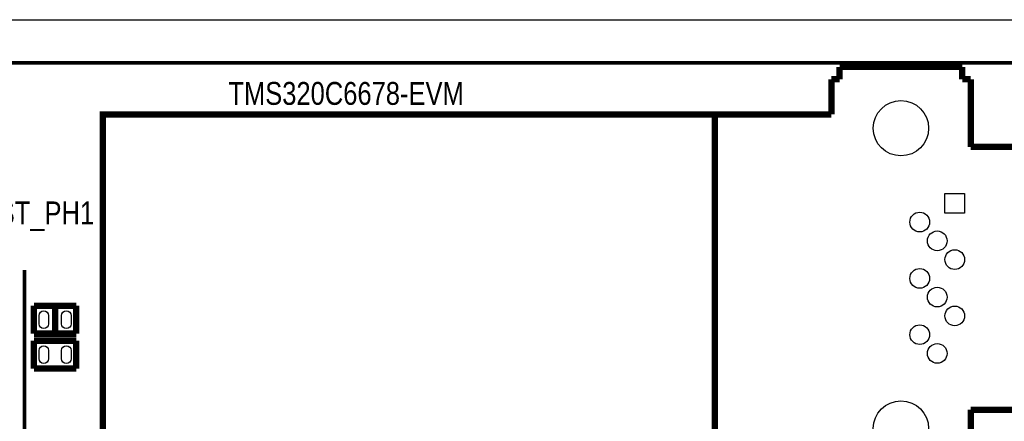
# Model space of a CAD drawing. Extents: x -1 to 181, y -28 to 74.
# Tile 17 of 20: x 89 to 128, y 58 to 74. Entities that reach past the tile are written whole.
import ezdxf
from ezdxf.enums import TextEntityAlignment as Align

# ---------------------------------------------------------------- set-up
doc = ezdxf.new("R2010")
doc.units = 0
doc.layers.add('DXF_TOP', color=7, linetype='CONTINUOUS')

msp = doc.modelspace()

# ---------------------------------------------------------------- linework, layer by layer
at = {"layer": 'DXF_TOP'}
for points in [[(0.040386, 5.266182), (6.040374, 5.266182), (6.040374, 1.066292), (13.640308, 1.066292), (13.640308, 0.066294), (167.140382, 0.066294), (167.140382, 3.316224, -0.414214), (168.14038, 4.316222), (179.83327, 4.316222, 0.199006), (180.186838, 4.46278), (180.493924, 4.769866, 0.198726), (180.640228, 5.123434), (180.640228, 68.509134, 0.198726), (180.493924, 68.862702), (180.186838, 69.169788, 0.199006), (179.83327, 69.316346), (168.14038, 69.316346, -0.414214), (167.140382, 70.316344), (167.140382, 73.566274), (22.64029, 73.566274), (22.64029, 71.966328), (14.400276, 71.966328), (14.400276, 72.4662), (0.040386, 72.4662)], [(89.910412, 61.7601), (89.910412, 61.4299, -1), (89.529412, 61.4299), (89.529412, 61.7601, -1)], [(90.810588, 61.7601), (90.810588, 61.4299, -1), (90.429588, 61.4299), (90.429588, 61.7601, -1)], [(89.529412, 60.0329), (89.529412, 60.3631, -1), (89.910412, 60.3631), (89.910412, 60.0329, -1)], [(90.429588, 60.0329), (90.429588, 60.3631, -1), (90.810588, 60.3631), (90.810588, 60.0329, -1)]]:
    msp.add_lwpolyline(points, format="xyb", close=True, dxfattribs=at)
for points, const_width in [([(167.1066, 71.8566), (27.1526, 71.8566), (27.1526, 73.5076)], 0.1524), ([(121.5009, 71.203058), (121.5009, 71.697088)], 0.254), ([(121.5009, 71.697088), (126.4031, 71.697088)], 0.254), ([(126.4031, 71.697088), (126.4031, 71.203058)], 0.254), ([(121.175018, 69.79793), (121.175018, 71.203058)], 0.254), ([(121.175018, 71.203058), (121.5009, 71.203058)], 0.254), ([(126.4031, 71.203058), (126.738888, 71.203058)], 0.254), ([(126.738888, 71.203058), (126.738888, 68.497958)], 0.254), ([(116.52504, 69.79793), (121.175018, 69.79793)], 0.254), ([(126.738888, 68.497958), (139.268962, 68.497958)], 0.254), ([(88.9508, 18.415), (88.9508, 63.5762)], 0.1524), ([(89.326212, 61.0362), (89.326212, 62.1538)], 0.254), ([(89.326212, 62.1538), (91.013788, 62.1538)], 0.254), ([(90.17, 61.0362), (90.17, 62.1538)], 0.254), ([(91.013788, 62.1538), (91.013788, 61.0362)], 0.254), ([(91.013788, 61.0362), (89.326212, 61.0362)], 0.254), ([(89.326212, 59.6392), (89.326212, 60.7568)], 0.254), ([(89.326212, 60.7568), (91.013788, 60.7568)], 0.254), ([(91.013788, 60.7568), (91.013788, 59.6392)], 0.254), ([(91.013788, 59.6392), (89.326212, 59.6392)], 0.254), ([(139.268962, 57.994042), (126.738888, 57.994042)], 0.254), ([(126.738888, 57.994042), (126.738888, 55.288942)], 0.254)]:
    msp.add_lwpolyline(points, dxfattribs=dict(at, const_width=const_width))
at = {"layer": 'DXF_TOP', "const_width": 0.254}
msp.add_lwpolyline([(116.52504, 56.69407), (116.52504, 69.79793), (92.075, 69.79793), (92.075, 56.69407)], close=True, dxfattribs=at)
at = {"layer": 'DXF_TOP'}
msp.add_lwpolyline([(125.70841, 66.639694), (126.49581, 66.639694), (126.49581, 65.852294), (125.70841, 65.852294)], close=True, dxfattribs=at)
for centre, radius in [((123.952, 69.245988), 1.1049), ((124.702062, 65.495932), 0.3937), ((125.402086, 64.746124), 0.3937), ((126.10211, 63.996062), 0.3937), ((124.702062, 63.246), 0.3937), ((125.402086, 62.495938), 0.3937), ((126.10211, 61.745876), 0.3937), ((124.702062, 60.996068), 0.3937), ((125.402086, 60.246006), 0.3937), ((123.952, 57.246012), 1.1049)]:
    msp.add_circle(centre, radius, dxfattribs=at)

# ---------------------------------------------------------------- texts
at = {"layer": 'DXF_TOP', "width": 0.833333}
msp.add_text('TMS320C6678-EVM', height=0.9144, dxfattribs=at).set_placement((97.0915, 70.1802))
msp.add_text('TEST_PH1', height=0.9144, dxfattribs=at).set_placement((89.154, 65.405), align=Align.CENTER)

doc.saveas('drawing.dxf')
